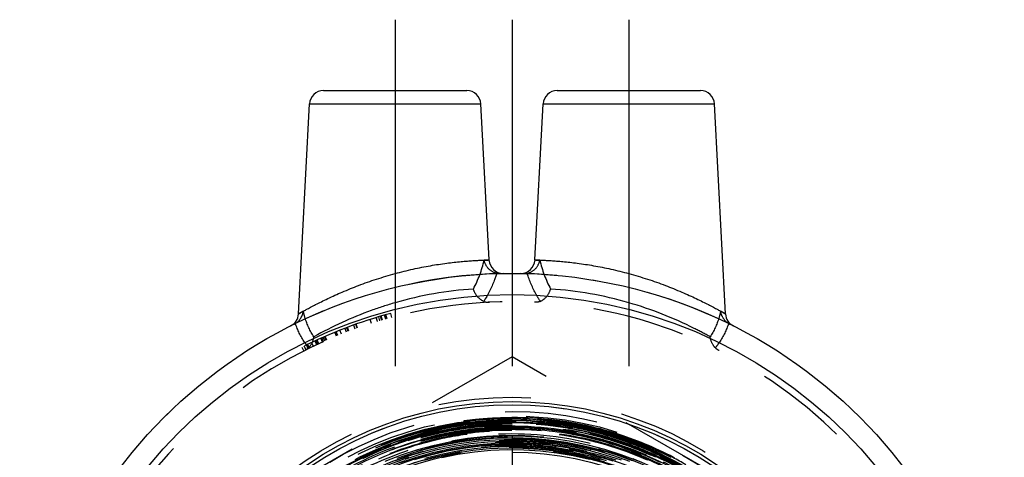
# Model space of a CAD drawing. Header units: millimetres. Extents: x 460.2 to 539.8, y 453.7 to 546.2.
# Tile 3 of 3: x 465.2 to 534.8, y 515.3 to 546.2. Entities that reach past the tile are written whole.
import ezdxf

# ---------------------------------------------------------------- set-up
doc = ezdxf.new("R2010")
doc.units = ezdxf.units.MM
doc.header["$LTSCALE"] = 65.185185
doc.linetypes.add('CENTER', pattern=[0.6, 0.375, -0.075, 0.075, -0.075])
doc.linetypes.add('HIDDEN', pattern=[0.2, 0.1, -0.1])
for name, color, linetype in [('ACHSEN_S', 7, 'CONTINUOUS'), ('FASEN', 7, 'CONTINUOUS'), ('KOERPER', 7, 'CONTINUOUS'), ('KONST.EL_MIT_GEO', 7, 'CONTINUOUS')]:
    doc.layers.add(name, color=color, linetype=linetype)

msp = doc.modelspace()

# ---------------------------------------------------------------- linework, layer by layer
at = {"layer": 'ACHSEN_S', "color": 2, "linetype": 'CENTER'}
msp.add_line((500, 546.159), (500, 453.737), dxfattribs=at)
at = {"layer": 'FASEN', "color": 7, "linetype": 'Continuous'}
for radius in [34.75, 33.25]:
    msp.add_circle((500, 493.509), radius, dxfattribs=at)
at = {"layer": 'KOERPER', "color": 2, "linetype": 'CENTER'}
for p, q in [((491.75, 546.159), (491.75, 520.203)), ((508.25, 546.159), (508.25, 518.687))]:
    msp.add_line(p, q, dxfattribs=at)
at = {"layer": 'KOERPER', "color": 8, "linetype": 'HIDDEN'}
for radius in [34.75, 25.475]:
    msp.add_circle((500, 493.509), radius, dxfattribs=at)
at = {"layer": 'KOERPER', "color": 7, "linetype": 'Continuous'}
msp.add_circle((500, 493.509), 23.875, dxfattribs=at)
at = {"layer": 'KONST.EL_MIT_GEO', "color": 7, "linetype": 'Continuous'}
for p, q in [((486.699, 541.159), (496.801, 541.159)), ((503.199, 541.159), (513.301, 541.159)), ((484.924, 525.393), (485.7, 540.212)), ((485.7, 540.212), (497.8, 540.212)), ((498.377, 529.201), (497.8, 540.212)), ((501.623, 529.201), (502.2, 540.212)), ((502.2, 540.212), (514.3, 540.212)), ((515.076, 525.393), (514.3, 540.212))]:
    msp.add_line(p, q, dxfattribs=at)
at = {"layer": 'KONST.EL_MIT_GEO', "color": 8, "linetype": 'HIDDEN'}
for p, q in [((498.377, 529.202), (498.036, 529.193)), ((501.964, 529.193), (501.623, 529.202)), ((491.524, 525.144), (491.446, 525.433)), ((490.084, 524.722), (489.993, 525.008)), ((490.498, 524.851), (490.411, 525.138)), ((490.512, 524.855), (490.425, 525.142)), ((490.682, 524.906), (490.596, 525.193)), ((490.801, 524.941), (490.717, 525.229)), ((490.85, 524.955), (490.766, 525.243)), ((491.092, 525.025), (491.01, 525.313)), ((491.106, 525.029), (491.025, 525.317)), ((491.184, 525.05), (491.103, 525.339)), ((487.608, 523.825), (487.495, 524.102)), ((487.665, 523.848), (487.552, 524.126)), ((487.711, 523.867), (487.599, 524.145)), ((487.959, 523.965), (487.848, 524.244)), ((488.311, 524.103), (488.204, 524.383)), ((488.434, 524.149), (488.328, 524.43)), ((488.488, 524.17), (488.383, 524.45)), ((488.927, 524.331), (488.826, 524.613)), ((489.072, 524.382), (488.972, 524.665)), ((489.093, 524.39), (488.993, 524.673)), ((485.986, 523.11), (485.858, 523.381)), ((486.218, 523.218), (486.091, 523.49)), ((486.296, 523.254), (486.17, 523.527)), ((486.367, 523.287), (486.242, 523.56)), ((486.618, 523.401), (486.496, 523.675)), ((486.678, 523.427), (486.556, 523.701)), ((486.697, 523.436), (486.575, 523.71)), ((486.795, 523.479), (486.674, 523.754)), ((486.891, 523.521), (486.771, 523.796)), ((486.928, 523.538), (486.809, 523.813)), ((485.165, 523.043), (485.3, 522.775)), ((485.463, 522.856), (485.33, 523.125)), ((485.622, 522.935), (485.49, 523.204)), ((485.512, 523.215), (485.644, 522.945)), ((485.709, 522.977), (485.578, 523.247)), ((500, 522.377), (475, 507.943)), ((525, 507.943), (500, 522.377)), ((499.973, 517.908), (500, 517.908)), ((499.973, 517.902), (500, 517.902)), ((499.976, 517.782), (500, 517.782)), ((510.413, 515.695), (510.363, 515.719)), ((510.374, 515.746), (510.433, 515.719))]:
    msp.add_line(p, q, dxfattribs=at)
for points in [[(496.603, 517.838), (497.561, 517.939), (498.782, 518.014), (500.005, 518.028), (501.226, 517.981), (502.443, 517.873), (503.652, 517.705), (504.851, 517.476), (506.036, 517.189), (507.205, 516.842), (508.354, 516.438), (509.481, 515.978), (510.584, 515.462), (511.658, 514.892)], [(489.48, 515.191), (490.571, 515.705), (491.687, 516.164), (492.824, 516.567), (493.981, 516.913), (495.154, 517.2), (496.341, 517.429), (497.539, 517.598), (498.744, 517.707), (499.953, 517.757), (501.164, 517.745), (502.374, 517.673), (503.579, 517.541), (504.777, 517.349), (505.964, 517.097), (507.138, 516.786), (508.295, 516.416), (509.433, 515.989), (510.315, 515.613)], [(491.059, 515.011), (492.193, 515.448), (493.349, 515.824), (494.522, 516.14), (495.711, 516.394), (496.911, 516.585), (498.119, 516.714), (499.333, 516.78), (500.548, 516.782), (501.761, 516.721), (502.97, 516.596), (504.17, 516.409), (505.359, 516.159), (506.534, 515.847), (507.69, 515.475), (508.825, 515.043)], [(491.788, 515.042), (492.926, 515.441), (494.083, 515.78), (495.256, 516.058), (496.442, 516.274), (497.638, 516.428), (498.841, 516.52), (500.046, 516.548), (501.251, 516.513), (502.453, 516.415), (503.647, 516.254), (504.832, 516.031), (506.004, 515.747), (507.158, 515.401), (508.294, 514.996)], [(491.9, 515.213), (493.045, 515.605), (494.21, 515.938), (495.389, 516.209), (496.582, 516.417), (497.783, 516.564), (498.991, 516.647), (500.201, 516.667), (501.411, 516.624), (502.616, 516.518), (503.815, 516.349), (505.003, 516.117), (506.177, 515.824), (507.334, 515.47), (508.471, 515.056)], [(492.448, 515.154), (493.588, 515.518), (494.745, 515.821), (495.916, 516.064), (497.098, 516.245), (498.288, 516.365), (499.483, 516.422), (500.679, 516.417), (501.873, 516.349), (503.062, 516.219), (504.242, 516.028), (505.411, 515.775), (506.565, 515.461), (507.701, 515.088)], [(492.134, 514.914), (493.263, 515.295), (494.41, 515.616), (495.573, 515.877), (496.747, 516.076), (497.93, 516.214), (499.119, 516.29), (500.311, 516.304), (501.501, 516.256), (502.687, 516.146), (503.866, 515.973), (505.034, 515.74), (506.188, 515.445), (507.325, 515.091)], [(493.122, 515.124), (494.262, 515.453), (495.418, 515.722), (496.586, 515.931), (497.764, 516.078), (498.947, 516.163), (500.134, 516.186), (501.32, 516.147), (502.502, 516.046), (503.677, 515.883), (504.842, 515.659), (505.994, 515.374), (507.129, 515.03)], [(493.788, 515.074), (494.925, 515.368), (496.076, 515.603), (497.238, 515.777), (498.407, 515.89), (499.581, 515.942), (500.755, 515.932), (501.928, 515.861), (503.095, 515.728), (504.253, 515.535), (505.4, 515.281), (506.532, 514.968)], [(493.855, 515.218), (494.998, 515.509), (496.155, 515.739), (497.322, 515.909), (498.496, 516.017), (499.675, 516.064), (500.854, 516.049), (502.031, 515.972), (503.202, 515.835), (504.364, 515.636), (505.515, 515.376), (506.65, 515.057)], [(495.037, 515.27), (496.184, 515.5), (497.342, 515.668), (498.507, 515.776), (499.676, 515.823), (500.846, 515.808), (502.013, 515.732), (503.175, 515.595), (504.328, 515.397), (505.469, 515.139)]]:
    msp.add_lwpolyline(points, dxfattribs=at)
for radius in [26, 25, 24.685, 24.519, 22.125]:
    msp.add_circle((500, 493.509), radius, dxfattribs=at)
at = {"layer": 'KONST.EL_MIT_GEO', "color": 7, "linetype": 'Continuous'}
for radius in [25.7, 25.475]:
    msp.add_circle((500, 493.509), radius, dxfattribs=at)
for centre, start, end in [((486.699, 540.159), 89.99996, 177), ((496.801, 540.159), 3, 90.00004), ((503.199, 540.159), 89.99996, 177), ((513.301, 540.159), 3, 90.00004), ((499.375, 529.254), 183, 270.85408), ((500.625, 529.254), 269.14589, 357), ((483.925, 525.442), 296.72257, 357), ((516.075, 525.442), 183, 243.27743)]:
    msp.add_arc(centre, 1, start, end, dxfattribs=at)
at = {"layer": 'KONST.EL_MIT_GEO', "color": 8, "linetype": 'HIDDEN'}
for centre, radius, start, end in [((489.644, 531.149), 8.617, 332.37519, 346.87645), ((510.373, 531.156), 8.635, 193.13856, 207.6098), ((500, 493.509), 34.75, 91.00143, 116.72168), ((500, 493.509), 34.75, 63.27833, 88.99857), ((498.955, 501.366), 25.842, 93.71817, 106.18875), ((501.02, 501.223), 25.986, 73.84597, 86.2471), ((500, 493.509), 32.75, 0, 180), ((500, 493.509), 33.05, 105.00203, 116.67091), ((484.171, 525.618), 1.048, 296.21237, 301.09881), ((515.829, 525.618), 1.048, 238.89814, 243.78456), ((500.002, 492.619), 25.446, 94.14781, 96.60318), ((500.01, 493.48), 24.428, 95.72781, 96.59257), ((499.983, 493.477), 24.425, 95.64213, 96.52838), ((500.328, 493.532), 24.361, 93.18477, 97.35083), ((500.876, 493.63), 24.34, 97.19189, 98.65616), ((500.011, 493.468), 24.44, 92.87679, 95.72784), ((499.984, 493.466), 24.436, 92.80243, 95.64216), ((500, 493.509), 24.366, 283.81412, 95.11331), ((500.03, 493.508), 24.371, 92.48155, 95.18261), ((499.95, 493.272), 24.791, 89.88542, 94.13848), ((500.01, 493.489), 24.419, 92.43289, 92.87656), ((499.983, 493.488), 24.414, 92.36902, 92.80219), ((500.009, 493.537), 24.371, 90.08389, 92.43357), ((499.981, 493.536), 24.366, 90.01955, 92.3697), ((500.331, 493.486), 24.407, 90.47817, 93.18542), ((500.031, 493.471), 24.407, 87.05875, 92.48131), ((499.981, 493.536), 24.245, 90.01278, 92.37463), ((499.997, 493.491), 24.59, 75.93676, 89.99334), ((499.953, 493.459), 24.603, 70.45573, 89.88972), ((500.008, 493.51), 24.398, 87.01889, 90.0189), ((499.981, 493.515), 24.387, 70.46864, 89.95551), ((499.981, 493.514), 24.267, 70.46522, 89.95563), ((500.331, 493.522), 24.371, 87.77523, 90.4788), ((499.987, 493.493), 24.147, 89.96856, 192.3721), ((499.983, 493.5), 24.403, 97.91294, 140.35276), ((500.007, 493.513), 24.394, 96.59464, 140.41847), ((499.983, 493.499), 24.283, 101.75226, 140.35775), ((500.293, 493.675), 24.214, 97.82717, 141.15233), ((499.982, 493.501), 23.777, 89.95712, 141.15891), ((499.982, 493.501), 23.919, 89.95732, 140.36614), ((499.982, 493.501), 23.799, 89.95711, 140.36829), ((499.982, 493.501), 23.678, 90.13908, 140.3726), ((499.982, 493.503), 24.037, 89.956, 126.52087), ((499.981, 493.507), 24.154, 96.52549, 112.44041), ((499.98, 493.511), 24.271, 96.52716, 101.74946), ((499.98, 493.507), 24.395, 96.52825, 97.90718), ((500.325, 493.565), 24.328, 97.35202, 97.8677), ((500.324, 493.578), 24.315, 95.88632, 97.3521), ((499.983, 493.477), 24.305, 95.65242, 96.52569), ((499.984, 493.472), 24.189, 95.07465, 96.52284), ((499.984, 493.466), 24.315, 92.80737, 95.65245), ((500, 493.509), 23.65, 30.66175, 95.61168), ((499.977, 493.622), 23.535, 34.10985, 95.58296), ((499.982, 493.492), 24.17, 89.95819, 95.07584), ((499.983, 493.488), 24.294, 92.37394, 92.80713), ((499.981, 493.55), 23.629, 89.95987, 90.13588), ((499.983, 493.519), 23.66, 30.62005, 89.96451), ((499.981, 493.514), 24.147, 70.46027, 89.95543), ((499.981, 493.514), 24.027, 64.92642, 89.95505), ((499.896, 493.46), 23.172, 89.74241, 140.97175), ((499.976, 493.5), 24.403, 64.94123, 70.46878), ((499.964, 493.5), 24.561, 64.9223, 70.44784), ((499.687, 493.618), 24.545, 64.21631, 69.74749), ((500, 493.509), 22.325, 32.30666, 341.70913), ((499.984, 493.498), 24.164, 112.44003, 140.35892), ((499.894, 493.521), 22.409, 32.13609, 109.27962), ((499.972, 493.491), 24.172, 64.93394, 70.45828), ((499.975, 493.498), 24.285, 69.95452, 70.46391), ((499.973, 493.493), 24.29, 64.93758, 69.9542), ((499.975, 493.524), 24.535, 59.92265, 64.77082)]:
    msp.add_arc(centre, radius, start, end, dxfattribs=at)
at = {"layer": 'KONST.EL_MIT_GEO', "color": 7, "linetype": 'Continuous'}
for points, knots in [([(491.75, 528.242), (492.169, 528.357), (492.998, 528.562), (494.214, 528.804), (495.184, 528.952), (495.905, 529.04), (496.391, 529.09), (496.831, 529.127), (497.223, 529.155), (497.561, 529.174), (497.843, 529.186), (498.041, 529.193), (498.169, 529.197), (498.242, 529.198), (498.297, 529.201), (498.342, 529.199), (498.358, 529.205), (498.378, 529.199), (498.377, 529.202)], [0, 0, 0, 0, 0.194202, 0.381216, 0.554022, 0.632954, 0.705839, 0.771947, 0.83063, 0.881299, 0.923462, 0.956694, 0.969859, 0.980673, 0.98911, 0.995154, 0.998788, 1, 1, 1, 1]), ([(501.623, 529.202), (501.623, 529.199), (501.641, 529.205), (501.658, 529.199), (501.703, 529.201), (501.758, 529.198), (501.831, 529.197), (501.959, 529.193), (502.157, 529.186), (502.439, 529.174), (502.777, 529.155), (503.169, 529.127), (503.609, 529.09), (504.095, 529.04), (504.816, 528.952), (505.786, 528.804), (507.002, 528.562), (507.831, 528.357), (508.25, 528.242)], [0, 0, 0, 0, 0.001212, 0.004847, 0.010891, 0.019328, 0.030142, 0.043307, 0.076537, 0.1187, 0.169366, 0.228048, 0.294155, 0.367039, 0.445971, 0.618777, 0.805794, 1, 1, 1, 1]), ([(484.924, 525.389), (484.922, 525.386), (484.945, 525.405), (484.961, 525.409), (485.012, 525.441), (485.071, 525.473), (485.152, 525.519), (485.29, 525.596), (485.502, 525.714), (485.8, 525.875), (486.153, 526.06), (486.557, 526.264), (487.181, 526.567), (488.054, 526.962), (489.199, 527.424), (490.443, 527.863), (491.308, 528.122), (491.75, 528.242)], [0, 0, 0, 0, 0.001404, 0.005598, 0.012544, 0.022201, 0.034502, 0.049356, 0.086348, 0.132341, 0.186435, 0.247751, 0.315442, 0.466879, 0.635067, 0.814638, 1, 1, 1, 1]), ([(508.25, 528.242), (508.692, 528.122), (509.557, 527.863), (510.801, 527.424), (511.778, 527.03), (512.501, 526.711), (512.993, 526.483), (513.443, 526.264), (513.847, 526.06), (514.2, 525.875), (514.498, 525.714), (514.71, 525.596), (514.848, 525.519), (514.928, 525.473), (514.988, 525.441), (515.038, 525.409), (515.056, 525.405), (515.077, 525.386), (515.076, 525.389)], [0, 0, 0, 0, 0.185358, 0.364927, 0.533112, 0.611266, 0.684554, 0.752244, 0.813559, 0.867653, 0.913646, 0.950639, 0.965494, 0.977795, 0.987453, 0.9944, 0.998595, 1, 1, 1, 1])]:
    msp.add_open_spline(points, degree=3, knots=knots, dxfattribs=at)
at = {"layer": 'KONST.EL_MIT_GEO', "color": 8, "linetype": 'HIDDEN'}
for points, knots in [([(498.925, 528.265), (498.702, 528.307), (498.286, 528.55), (498.075, 528.975), (498.036, 529.193)], [0, 0, 0, 0, 0.505508, 1, 1, 1, 1]), ([(501.075, 528.265), (501.298, 528.307), (501.714, 528.55), (501.925, 528.975), (501.964, 529.193)], [0, 0, 0, 0, 0.505508, 1, 1, 1, 1]), ([(498.925, 528.265), (498.872, 528.095), (498.633, 527.404), (498.3, 526.747), (498.004, 526.28)], [0, 0, 0, 0, 0.244299, 1, 1, 1, 1]), ([(501.996, 526.28), (501.895, 526.439), (501.524, 527.068), (501.235, 527.746), (501.075, 528.265)], [0, 0, 0, 0, 0.256953, 1, 1, 1, 1]), ([(498.004, 526.28), (497.827, 526.353), (497.511, 526.608), (497.329, 526.964), (497.279, 527.154)], [0, 0, 0, 0, 0.493829, 1, 1, 1, 1]), ([(501.996, 526.28), (502.173, 526.353), (502.489, 526.608), (502.671, 526.964), (502.721, 527.154)], [0, 0, 0, 0, 0.49383, 1, 1, 1, 1]), ([(491.75, 526.183), (491.184, 526.02), (489.21, 525.377), (487.314, 524.506), (486.016, 523.783)], [0, 0, 0, 0, 0.28381, 1, 1, 1, 1]), ([(498.004, 526.28), (498.035, 526.268), (498.168, 526.225), (498.31, 526.216), (498.415, 526.221)], [0, 0, 0, 0, 0.241227, 1, 1, 1, 1]), ([(501.996, 526.28), (501.965, 526.268), (501.832, 526.225), (501.69, 526.216), (501.585, 526.221)], [0, 0, 0, 0, 0.241227, 1, 1, 1, 1]), ([(513.984, 523.783), (513.616, 523.988), (511.782, 524.958), (509.837, 525.724), (508.25, 526.183)], [0, 0, 0, 0, 0.203476, 1, 1, 1, 1]), ([(484.713, 524.721), (484.864, 524.812), (485.12, 525.072), (485.242, 525.412), (485.267, 525.584)], [0, 0, 0, 0, 0.50425, 1, 1, 1, 1]), ([(485.267, 525.584), (485.218, 525.556), (485.132, 525.508), (485.034, 525.452), (484.976, 525.42), (484.948, 525.401), (484.929, 525.396), (484.924, 525.389)], [0, 0, 0, 0, 0.431486, 0.745513, 0.856453, 0.936011, 1, 1, 1, 1]), ([(486.016, 523.783), (485.746, 524.188), (485.475, 524.795), (485.305, 525.423), (485.267, 525.584)], [0, 0, 0, 0, 0.747403, 1, 1, 1, 1]), ([(514.733, 525.584), (514.695, 525.423), (514.525, 524.795), (514.254, 524.188), (513.984, 523.783)], [0, 0, 0, 0, 0.252595, 1, 1, 1, 1]), ([(515.076, 525.389), (515.075, 525.391), (515.066, 525.393), (515.052, 525.405), (515.023, 525.419), (514.966, 525.453), (514.868, 525.508), (514.782, 525.556), (514.733, 525.584)], [0, 0, 0, 0, 0.016045, 0.063966, 0.143518, 0.254456, 0.568495, 1, 1, 1, 1]), ([(515.287, 524.721), (515.136, 524.812), (514.88, 525.072), (514.758, 525.412), (514.733, 525.584)], [0, 0, 0, 0, 0.504251, 1, 1, 1, 1]), ([(485.652, 523.008), (485.545, 523.133), (485.149, 523.654), (484.866, 524.256), (484.713, 524.72)], [0, 0, 0, 0, 0.251997, 1, 1, 1, 1]), ([(515.287, 524.72), (515.134, 524.256), (514.851, 523.654), (514.455, 523.133), (514.348, 523.008)], [0, 0, 0, 0, 0.748001, 1, 1, 1, 1]), ([(485.652, 523.008), (485.702, 523.058), (485.885, 523.282), (485.987, 523.567), (486.016, 523.783)], [0, 0, 0, 0, 0.245758, 1, 1, 1, 1]), ([(514.348, 523.008), (514.298, 523.058), (514.115, 523.282), (514.013, 523.567), (513.984, 523.783)], [0, 0, 0, 0, 0.245756, 1, 1, 1, 1]), ([(500, 518.001), (498.632, 518.002), (495.891, 517.774), (491.898, 516.751), (488.131, 515.075), (484.697, 512.795), (481.691, 509.973), (478.374, 505.607), (475.672, 499.197), (475.242, 492.253), (476.271, 486.868), (477.707, 483.003), (479.767, 479.432), (482.394, 476.255), (485.513, 473.56), (487.865, 472.134), (489.089, 471.525)], [0, 0, 0, 0, 0.062556, 0.125109, 0.187664, 0.250219, 0.312774, 0.375328, 0.499999, 0.624671, 0.687226, 0.749781, 0.812335, 0.874891, 0.937444, 1, 1, 1, 1]), ([(476.449, 488.33), (476.983, 485.899), (478.821, 481.171), (483.601, 475.284), (489.957, 471.136), (497.276, 469.133), (504.857, 469.46), (511.975, 472.089), (517.95, 476.766), (522.211, 483.045), (524.351, 490.325), (524.167, 497.911), (521.676, 505.078), (517.118, 511.144), (510.926, 515.53), (503.691, 517.819), (496.104, 517.792), (488.885, 515.454), (482.722, 511.028), (478.202, 504.934), (475.752, 497.753), (475.605, 490.167), (477.776, 482.897), (482.056, 476.632), (488.04, 471.967), (495.159, 469.344), (502.739, 469.01), (510.061, 470.998), (516.433, 475.118), (521.25, 480.979), (524.058, 488.027), (524.593, 495.596), (522.803, 502.969), (518.858, 509.45), (513.132, 514.427), (506.166, 517.432), (498.616, 518.181), (491.195, 516.604), (484.602, 512.85), (479.458, 507.274), (476.246, 500.4), (475.269, 492.877), (476.618, 485.411), (480.165, 478.705), (485.577, 473.388), (492.345, 469.96), (499.832, 468.742), (507.338, 469.847), (514.157, 473.172), (519.65, 478.404), (523.304, 485.052), (524.776, 492.494), (523.93, 500.033), (520.844, 506.963), (515.808, 512.637), (509.294, 516.524), (501.91, 518.262), (494.345, 517.689), (487.307, 514.859), (481.451, 510.037), (477.324, 503.672), (475.309, 496.359), (475.593, 488.779), (478.152, 481.636), (482.738, 475.6), (486.883, 472.679), (489.112, 471.57)], [0, 0, 0, 0, 0.015624, 0.031248, 0.046872, 0.062496, 0.078121, 0.093745, 0.109369, 0.124993, 0.140618, 0.156242, 0.171866, 0.187491, 0.203115, 0.218739, 0.234364, 0.249988, 0.265613, 0.281237, 0.296862, 0.312487, 0.328111, 0.343736, 0.359361, 0.374985, 0.39061, 0.406235, 0.42186, 0.437485, 0.45311, 0.468734, 0.484359, 0.499984, 0.515609, 0.531234, 0.54686, 0.562485, 0.57811, 0.593735, 0.60936, 0.624985, 0.640611, 0.656236, 0.671861, 0.687487, 0.703112, 0.718737, 0.734363, 0.749988, 0.765614, 0.781239, 0.796865, 0.812491, 0.828116, 0.843742, 0.859367, 0.874993, 0.890619, 0.906245, 0.92187, 0.937496, 0.953122, 0.968748, 0.984374, 1, 1, 1, 1]), ([(500, 517.88), (498.405, 517.882), (495.207, 517.569), (490.601, 516.174), (486.354, 513.906), (482.633, 510.852), (479.578, 507.13), (477.309, 502.884), (475.913, 498.277), (475.442, 493.486), (475.914, 488.695), (477.313, 484.088), (479.583, 479.842), (482.637, 476.121), (486.358, 473.066), (490.603, 470.796), (495.208, 469.396), (498.405, 469.08), (500, 469.078)], [0, 0, 0, 0, 0.062501, 0.124999, 0.187499, 0.249998, 0.3125, 0.375001, 0.437501, 0.500001, 0.562501, 0.625001, 0.6875, 0.75, 0.8125, 0.875, 0.937498, 1, 1, 1, 1]), ([(496.603, 517.838), (496.484, 517.823), (497.117, 517.913), (497.351, 517.936), (497.834, 517.986), (498.397, 518.03), (499.13, 518.071), (499.709, 518.081), (500, 518.081)], [0, 0, 0, 0, 0.105086, 0.232868, 0.360702, 0.488554, 0.74427, 1, 1, 1, 1]), ([(500, 469.078), (501.598, 469.077), (504.804, 469.39), (509.422, 470.789), (513.679, 473.063), (517.41, 476.124), (520.472, 479.855), (522.747, 484.112), (524.147, 488.73), (524.619, 493.533), (524.145, 498.336), (522.743, 502.954), (520.468, 507.21), (517.406, 510.941), (513.676, 514.003), (509.42, 516.279), (504.804, 517.682), (501.598, 518), (500, 518.001)], [0, 0, 0, 0, 0.062502, 0.124999, 0.187499, 0.249999, 0.312499, 0.374999, 0.437499, 0.499999, 0.562499, 0.624999, 0.687499, 0.749999, 0.812499, 0.874999, 0.937498, 1, 1, 1, 1]), ([(500, 469.199), (501.591, 469.198), (504.781, 469.509), (509.375, 470.901), (513.612, 473.164), (517.324, 476.21), (520.371, 479.922), (522.635, 484.158), (524.028, 488.754), (524.498, 493.533), (524.026, 498.313), (522.631, 502.908), (520.367, 507.143), (517.32, 510.855), (513.609, 513.902), (509.374, 516.167), (504.78, 517.563), (501.591, 517.879), (500, 517.88)], [0, 0, 0, 0, 0.062501, 0.124999, 0.187499, 0.249998, 0.3125, 0.375001, 0.4375, 0.500001, 0.562501, 0.625001, 0.6875, 0.75, 0.8125, 0.875, 0.937498, 1, 1, 1, 1]), ([(510.321, 515.612), (509.97, 515.782), (509.253, 516.093), (507.794, 516.654), (505.173, 517.444), (502.837, 517.794), (501.277, 517.875)], [0, 0, 0, 0, 0.124885, 0.249998, 0.50018, 1, 1, 1, 1]), ([(501.284, 517.846), (501.677, 517.826), (502.461, 517.767), (503.633, 517.621), (504.796, 517.419), (505.948, 517.161), (506.896, 516.9), (507.646, 516.664), (508.204, 516.474), (508.761, 516.268), (509.206, 516.093), (509.594, 515.931), (509.836, 515.83), (510.476, 515.537), (510.321, 515.612)], [0, 0, 0, 0, 0.126006, 0.252006, 0.378, 0.503985, 0.629959, 0.692945, 0.755925, 0.818897, 0.881854, 0.913324, 0.944781, 1, 1, 1, 1]), ([(500, 517.76), (498.413, 517.761), (495.231, 517.45), (490.648, 516.062), (486.422, 513.805), (482.718, 510.766), (479.679, 507.063), (477.421, 502.838), (476.032, 498.253), (475.563, 493.486), (476.033, 488.718), (477.425, 484.134), (479.683, 479.91), (482.722, 476.207), (486.425, 473.167), (490.65, 470.908), (495.232, 469.515), (498.413, 469.2), (500, 469.199)], [0, 0, 0, 0, 0.062501, 0.124999, 0.187499, 0.249998, 0.312499, 0.375, 0.4375, 0.500001, 0.562501, 0.625001, 0.6875, 0.75, 0.8125, 0.875, 0.937498, 1, 1, 1, 1]), ([(481.502, 508.382), (479.966, 506.472), (477.472, 502.146), (475.904, 494.847), (476.644, 487.412), (479.621, 480.562), (484.55, 474.948), (490.958, 471.11), (498.232, 469.412), (505.678, 470.018), (512.582, 472.868), (518.287, 477.69), (522.248, 484.023), (524.087, 491.263), (523.63, 498.719), (520.921, 505.68), (516.218, 511.483), (509.97, 515.576), (502.772, 517.571), (495.308, 517.277), (488.289, 514.724), (482.38, 510.154), (478.144, 504.002), (475.982, 496.853), (476.098, 489.384), (478.481, 482.305), (482.904, 476.287), (488.948, 471.899), (496.04, 469.556), (503.508, 469.48), (510.647, 471.677), (516.78, 475.939), (521.329, 481.862), (523.865, 488.888), (524.147, 496.351), (522.151, 503.548), (518.065, 509.8), (512.275, 514.517), (505.327, 517.256), (497.875, 517.759), (490.622, 515.98), (484.249, 512.085), (479.356, 506.443), (476.403, 499.583), (475.666, 492.151), (477.214, 484.845), (480.901, 478.351), (486.381, 473.277), (493.14, 470.099), (500.542, 469.115), (507.896, 470.415), (514.513, 473.879), (519.772, 479.181), (523.183, 485.824), (524.428, 493.188), (523.389, 500.583), (520.166, 507.319), (515.059, 512.768), (508.546, 516.421), (501.234, 517.937), (493.805, 517.177), (486.952, 514.211), (481.312, 509.316), (477.411, 502.947), (475.61, 495.706), (475.924, 490.724), (476.449, 488.33)], [0, 0, 0, 0, 0.015624, 0.031248, 0.046872, 0.062496, 0.078121, 0.093745, 0.109369, 0.124993, 0.140617, 0.156242, 0.171866, 0.18749, 0.203115, 0.218739, 0.234364, 0.249988, 0.265613, 0.281237, 0.296862, 0.312486, 0.328111, 0.343736, 0.35936, 0.374985, 0.39061, 0.406235, 0.421859, 0.437484, 0.453109, 0.468734, 0.484359, 0.499984, 0.515609, 0.531234, 0.546859, 0.562484, 0.57811, 0.593735, 0.60936, 0.624985, 0.64061, 0.656236, 0.671861, 0.687486, 0.703112, 0.718737, 0.734363, 0.749988, 0.765614, 0.781239, 0.796865, 0.81249, 0.828116, 0.843742, 0.859367, 0.874993, 0.890619, 0.906245, 0.92187, 0.937496, 0.953122, 0.968748, 0.984374, 1, 1, 1, 1]), ([(500, 517.519), (498.429, 517.52), (495.278, 517.212), (490.741, 515.838), (486.557, 513.603), (482.89, 510.595), (479.881, 506.928), (477.646, 502.745), (476.269, 498.206), (475.805, 493.486), (476.271, 488.766), (477.649, 484.227), (479.885, 480.044), (482.894, 476.378), (486.56, 473.369), (490.742, 471.132), (495.279, 469.753), (498.429, 469.441), (500, 469.44)], [0, 0, 0, 0, 0.062501, 0.124999, 0.187499, 0.249998, 0.312498, 0.374998, 0.437498, 0.5, 0.562501, 0.625001, 0.6875, 0.75, 0.8125, 0.875001, 0.937498, 1, 1, 1, 1]), ([(500, 517.399), (498.437, 517.4), (495.302, 517.094), (490.787, 515.726), (486.624, 513.502), (482.976, 510.509), (479.982, 506.861), (477.758, 502.699), (476.388, 498.182), (475.927, 493.486), (476.39, 488.789), (477.761, 484.274), (479.986, 480.112), (482.98, 476.464), (486.627, 473.47), (490.789, 471.244), (495.303, 469.872), (498.437, 469.561), (500, 469.56)], [0, 0, 0, 0, 0.062502, 0.124999, 0.187499, 0.249999, 0.312499, 0.374999, 0.437499, 0.499999, 0.562499, 0.624999, 0.687499, 0.749999, 0.812499, 0.875, 0.937498, 1, 1, 1, 1]), ([(519.463, 506.82), (518.334, 508.474), (516.308, 510.752), (513.116, 513.19), (509.638, 515.204), (504.851, 516.863), (499.8, 517.256), (495.808, 516.8), (491.906, 515.842), (487.304, 513.719), (482.613, 509.865), (479.044, 504.951), (476.831, 499.296), (476.116, 493.266), (476.944, 487.25), (479.263, 481.637), (482.922, 476.79), (487.683, 473.022), (493.241, 470.575), (499.236, 469.607), (505.282, 470.181), (510.988, 472.258), (515.987, 475.705), (519.958, 480.299), (522.645, 485.745), (523.874, 491.692), (523.569, 497.757), (521.747, 503.55), (518.528, 508.698), (514.118, 512.872), (509.68, 515.317), (505.857, 516.554), (501.908, 517.299), (496.843, 517.279), (491.946, 515.983), (488.325, 514.239), (484.955, 512.054), (482.758, 509.941), (481.502, 508.382)], [0, 0, 0, 0, 0.031242, 0.046894, 0.062547, 0.093788, 0.12503, 0.140683, 0.156335, 0.187577, 0.218819, 0.250061, 0.281302, 0.312544, 0.343786, 0.375028, 0.40627, 0.437512, 0.468754, 0.499996, 0.531238, 0.56248, 0.593722, 0.624965, 0.656207, 0.687449, 0.718692, 0.749934, 0.781176, 0.812419, 0.843661, 0.859314, 0.874967, 0.906209, 0.937452, 0.953105, 0.968757, 1, 1, 1, 1]), ([(481.538, 508.778), (482.501, 509.975), (484.659, 512.192), (488.46, 514.844), (492.688, 516.742), (495.694, 517.462), (497.212, 517.693)], [0, 0, 0, 0, 0.250025, 0.500051, 0.750044, 1, 1, 1, 1]), ([(489.569, 472.491), (491.06, 471.725), (494.218, 470.509), (499.225, 469.736), (504.284, 470.042), (509.164, 471.409), (513.646, 473.774), (517.532, 477.027), (520.65, 481.021), (522.865, 485.579), (524.082, 490.498), (524.252, 495.562), (523.369, 500.551), (521.474, 505.25), (518.653, 509.459), (515.028, 512.998), (510.757, 515.719), (507.593, 516.915), (505.972, 517.344)], [0, 0, 0, 0, 0.062496, 0.12499, 0.187486, 0.249983, 0.312481, 0.374979, 0.437478, 0.499978, 0.562478, 0.62498, 0.687481, 0.749984, 0.812487, 0.874991, 0.937493, 1, 1, 1, 1]), ([(500, 469.319), (501.583, 469.318), (504.757, 469.628), (509.329, 471.013), (513.544, 473.265), (517.239, 476.296), (520.27, 479.99), (522.523, 484.204), (523.909, 488.778), (524.376, 493.533), (523.907, 498.289), (522.519, 502.861), (520.266, 507.076), (517.235, 510.769), (513.541, 513.801), (509.327, 516.055), (504.757, 517.444), (501.583, 517.759), (500, 517.76)], [0, 0, 0, 0, 0.062501, 0.124999, 0.187499, 0.249998, 0.312499, 0.375, 0.4375, 0.500001, 0.562501, 0.625001, 0.6875, 0.75, 0.8125, 0.875, 0.937498, 1, 1, 1, 1]), ([(500, 469.44), (501.575, 469.438), (504.733, 469.747), (509.283, 471.125), (513.477, 473.366), (517.153, 476.382), (520.169, 480.057), (522.41, 484.251), (523.79, 488.801), (524.255, 493.533), (523.788, 498.265), (522.407, 502.815), (520.165, 507.008), (517.149, 510.684), (513.474, 513.701), (509.281, 515.943), (504.733, 517.325), (501.575, 517.638), (500, 517.639)], [0, 0, 0, 0, 0.062501, 0.124999, 0.187499, 0.249998, 0.312498, 0.374999, 0.437499, 0.5, 0.562501, 0.625001, 0.6875, 0.75, 0.8125, 0.875001, 0.937498, 1, 1, 1, 1]), ([(500, 469.56), (501.567, 469.559), (504.71, 469.866), (509.236, 471.237), (513.41, 473.466), (517.067, 476.467), (520.069, 480.124), (522.298, 484.297), (523.671, 488.825), (524.134, 493.533), (523.669, 498.241), (522.295, 502.769), (520.065, 506.941), (517.063, 510.598), (513.407, 513.6), (509.234, 515.831), (504.709, 517.206), (501.567, 517.518), (500, 517.519)], [0, 0, 0, 0, 0.062501, 0.124999, 0.187499, 0.249998, 0.312498, 0.374998, 0.437498, 0.499999, 0.562501, 0.625001, 0.687501, 0.75, 0.8125, 0.875001, 0.937498, 1, 1, 1, 1]), ([(500, 517.42), (501.561, 517.419), (504.69, 517.109), (509.196, 515.739), (513.351, 513.517), (516.993, 510.528), (519.982, 506.886), (522.203, 502.731), (523.572, 498.222), (524.035, 493.533), (523.574, 488.844), (522.207, 484.335), (519.986, 480.18), (516.997, 476.538), (513.354, 473.549), (509.198, 471.329), (504.69, 469.963), (501.561, 469.658), (500, 469.659)], [0, 0, 0, 0, 0.062502, 0.124999, 0.1875, 0.25, 0.312499, 0.374999, 0.437499, 0.500001, 0.562502, 0.625002, 0.687502, 0.750002, 0.812501, 0.875001, 0.937499, 1, 1, 1, 1]), ([(500, 469.681), (501.559, 469.679), (504.686, 469.985), (509.19, 471.349), (513.342, 473.567), (516.981, 476.553), (519.968, 480.192), (522.186, 484.343), (523.552, 488.848), (524.013, 493.533), (523.55, 498.218), (522.183, 502.722), (519.964, 506.873), (516.978, 510.512), (513.339, 513.499), (509.188, 515.719), (504.686, 517.088), (501.559, 517.397), (500, 517.399)], [0, 0, 0, 0, 0.062501, 0.124999, 0.187499, 0.249998, 0.312497, 0.374998, 0.437497, 0.499997, 0.562497, 0.624996, 0.687497, 0.749999, 0.8125, 0.875, 0.937498, 1, 1, 1, 1]), ([(500, 468.961), (501.48, 468.961), (504.446, 469.229), (508.746, 470.425), (512.761, 472.376), (516.358, 475.018), (519.422, 478.265), (521.85, 482.01), (523.565, 486.131), (524.51, 490.494), (524.654, 494.955), (523.992, 499.37), (522.547, 503.593), (520.365, 507.487), (517.518, 510.925), (514.098, 513.794), (510.22, 516.001), (507.408, 516.984), (505.972, 517.344)], [0, 0, 0, 0, 0.062501, 0.124998, 0.187499, 0.249998, 0.312498, 0.374998, 0.437498, 0.499997, 0.562498, 0.624998, 0.687497, 0.749998, 0.812499, 0.874999, 0.937497, 1, 1, 1, 1]), ([(500, 517.3), (501.553, 517.299), (504.666, 516.99), (509.15, 515.627), (513.284, 513.416), (516.907, 510.442), (519.881, 506.818), (522.092, 502.684), (523.453, 498.198), (523.913, 493.533), (523.455, 488.868), (522.095, 484.382), (519.885, 480.247), (516.911, 476.623), (513.287, 473.65), (509.152, 471.441), (504.667, 470.082), (501.553, 469.778), (500, 469.779)], [0, 0, 0, 0, 0.062502, 0.125, 0.1875, 0.250001, 0.312503, 0.375004, 0.437503, 0.500003, 0.562503, 0.625002, 0.687503, 0.750002, 0.812501, 0.875001, 0.937499, 1, 1, 1, 1]), ([(500, 469.801), (501.551, 469.8), (504.662, 470.104), (509.143, 471.461), (513.275, 473.668), (516.896, 476.639), (519.867, 480.259), (522.074, 484.39), (523.433, 488.872), (523.891, 493.533), (523.432, 498.194), (522.071, 502.676), (519.863, 506.806), (516.892, 510.426), (513.272, 513.398), (509.142, 515.607), (504.662, 516.969), (501.551, 517.277), (500, 517.278)], [0, 0, 0, 0, 0.062501, 0.124999, 0.187499, 0.249998, 0.312498, 0.374998, 0.437497, 0.499997, 0.562497, 0.624996, 0.687497, 0.749998, 0.812499, 0.875, 0.937498, 1, 1, 1, 1]), ([(497.687, 517.046), (496.195, 516.901), (493.231, 516.324), (489.035, 514.634), (485.233, 512.18), (481.964, 509.051), (479.347, 505.36), (477.475, 501.24), (476.415, 496.841), (476.207, 492.321), (476.858, 487.843), (478.343, 483.569), (480.609, 479.653), (483.575, 476.235), (487.132, 473.44), (491.155, 471.367), (495.495, 470.091), (498.501, 469.802), (500, 469.801)], [0, 0, 0, 0, 0.062501, 0.124999, 0.187499, 0.249998, 0.312498, 0.374998, 0.437497, 0.499997, 0.562497, 0.624997, 0.687497, 0.749998, 0.812498, 0.875, 0.937498, 1, 1, 1, 1]), ([(477.453, 488.551), (477.965, 486.223), (479.725, 481.694), (484.303, 476.057), (490.391, 472.086), (497.401, 470.169), (504.662, 470.487), (511.477, 473.007), (517.197, 477.49), (521.274, 483.506), (523.318, 490.48), (523.136, 497.745), (520.744, 504.607), (516.372, 510.412), (510.438, 514.606), (503.507, 516.79), (496.241, 516.757), (489.33, 514.509), (483.433, 510.262), (479.111, 504.421), (476.775, 497.54), (476.645, 490.274), (478.733, 483.315), (482.842, 477.321), (488.579, 472.862), (495.401, 470.36), (502.661, 470.052), (509.671, 471.967), (515.766, 475.923), (520.371, 481.544), (523.049, 488.298), (523.549, 495.547), (521.823, 502.605), (518.035, 508.806), (512.543, 513.564), (505.867, 516.43), (498.635, 517.136), (491.53, 515.614), (485.222, 512.009), (480.304, 506.66), (477.239, 500.073), (476.314, 492.866), (477.617, 485.718), (481.024, 479.301), (486.214, 474.217), (492.7, 470.943), (499.873, 469.786), (507.059, 470.854), (513.586, 474.047), (518.841, 479.064), (522.332, 485.435), (523.734, 492.564), (522.915, 499.783), (519.953, 506.417), (515.125, 511.846), (508.883, 515.563), (501.81, 517.222), (494.566, 516.668), (487.828, 513.953), (482.222, 509.332), (478.272, 503.234), (476.345, 496.23), (476.62, 488.97), (479.072, 482.131), (483.465, 476.351), (487.434, 473.553), (489.569, 472.491)], [0, 0, 0, 0, 0.015624, 0.031248, 0.046872, 0.062496, 0.07812, 0.093745, 0.109369, 0.124993, 0.140617, 0.156241, 0.171866, 0.18749, 0.203114, 0.218739, 0.234363, 0.249988, 0.265612, 0.281237, 0.296861, 0.312486, 0.328111, 0.343735, 0.35936, 0.374985, 0.390609, 0.406234, 0.421859, 0.437484, 0.453109, 0.468734, 0.484359, 0.499984, 0.515609, 0.531234, 0.546859, 0.562484, 0.578109, 0.593734, 0.609359, 0.624985, 0.64061, 0.656235, 0.671861, 0.687486, 0.703111, 0.718737, 0.734362, 0.749988, 0.765613, 0.781239, 0.796864, 0.81249, 0.828116, 0.843741, 0.859367, 0.874993, 0.890619, 0.906244, 0.92187, 0.937496, 0.953122, 0.968748, 0.984374, 1, 1, 1, 1]), ([(482.303, 507.738), (480.833, 505.91), (478.446, 501.77), (476.947, 494.784), (477.656, 487.669), (480.508, 481.114), (485.227, 475.744), (491.362, 472.073), (498.325, 470.453), (505.45, 471.037), (512.056, 473.77), (517.511, 478.39), (521.296, 484.455), (523.049, 491.385), (522.604, 498.52), (520.004, 505.179), (515.496, 510.727), (509.512, 514.637), (502.62, 516.537), (495.478, 516.246), (488.764, 513.793), (483.116, 509.411), (479.07, 503.517), (477.011, 496.672), (477.133, 489.525), (479.425, 482.754), (483.667, 477.001), (489.458, 472.811), (496.249, 470.58), (503.397, 470.519), (510.225, 472.633), (516.088, 476.722), (520.432, 482.399), (522.847, 489.126), (523.105, 496.269), (521.183, 503.154), (517.262, 509.131), (511.713, 513.636), (505.059, 516.246), (497.927, 516.716), (490.988, 515.001), (484.896, 511.264), (480.222, 505.856), (477.405, 499.287), (476.711, 492.174), (478.203, 485.184), (481.74, 478.973), (486.992, 474.125), (493.464, 471.092), (500.55, 470.159), (507.586, 471.413), (513.914, 474.735), (518.942, 479.815), (522.2, 486.176), (523.384, 493.224), (522.384, 500.301), (519.293, 506.745), (514.402, 511.956), (508.166, 515.448), (501.168, 516.895), (494.058, 516.163), (487.501, 513.322), (482.105, 508.636), (478.373, 502.54), (476.65, 495.61), (476.951, 490.842), (477.453, 488.551)], [0, 0, 0, 0, 0.015624, 0.031248, 0.046872, 0.062496, 0.07812, 0.093745, 0.109369, 0.124993, 0.140617, 0.156241, 0.171866, 0.18749, 0.203114, 0.218739, 0.234363, 0.249988, 0.265612, 0.281237, 0.296861, 0.312486, 0.32811, 0.343735, 0.35936, 0.374984, 0.390609, 0.406234, 0.421859, 0.437484, 0.453109, 0.468733, 0.484358, 0.499983, 0.515608, 0.531233, 0.546859, 0.562484, 0.578109, 0.593734, 0.609359, 0.624984, 0.64061, 0.656235, 0.67186, 0.687486, 0.703111, 0.718737, 0.734362, 0.749987, 0.765613, 0.781239, 0.796864, 0.81249, 0.828115, 0.843741, 0.859367, 0.874993, 0.890618, 0.906244, 0.92187, 0.937496, 0.953122, 0.968748, 0.984374, 1, 1, 1, 1]), ([(500, 516.631), (501.333, 516.625), (504.004, 516.38), (507.882, 515.329), (511.521, 513.623), (514.811, 511.315), (517.653, 508.472), (520.722, 504.096), (523.058, 497.722), (523.062, 490.932), (521.684, 485.768), (519.989, 482.123), (517.686, 478.829), (514.845, 475.986), (511.552, 473.683), (509.119, 472.553), (507.866, 472.1)], [0, 0, 0, 0, 0.062561, 0.12512, 0.187682, 0.250242, 0.312802, 0.375363, 0.500006, 0.624649, 0.687207, 0.749766, 0.812324, 0.874883, 0.937441, 1, 1, 1, 1]), ([(521.032, 504.123), (522.135, 501.897), (523.641, 497.059), (523.508, 489.487), (521.008, 482.331), (516.384, 476.326), (510.103, 472.083), (502.802, 470.042), (495.231, 470.417), (488.169, 473.175), (482.351, 478.037), (478.387, 484.5), (476.695, 491.892), (477.46, 499.436), (480.607, 506.336), (485.809, 511.857), (492.506, 515.405), (497.517, 516.198), (500, 516.179)], [0, 0, 0, 0, 0.062509, 0.125018, 0.187525, 0.25003, 0.312535, 0.375038, 0.43754, 0.500041, 0.56254, 0.625039, 0.687536, 0.750031, 0.812525, 0.875018, 0.93751, 1, 1, 1, 1]), ([(522.241, 496.354), (522.02, 498.087), (521.38, 500.663), (519.953, 503.863), (518.163, 506.877), (515.279, 510.218), (510.987, 513.311), (506.095, 515.324), (500.868, 516.147), (495.594, 515.736), (490.558, 514.112), (486.036, 511.366), (482.274, 507.646), (479.477, 503.155), (477.796, 498.139), (477.323, 492.869), (478.084, 487.634), (480.036, 482.717), (483.074, 478.385), (487.032, 474.874), (491.695, 472.375), (496.809, 471.022), (502.098, 470.89), (507.274, 471.984), (512.057, 474.246), (516.187, 477.552), (519.441, 481.724), (521.643, 486.534), (522.673, 491.723), (522.477, 497.01), (521.065, 502.108), (518.513, 506.743), (514.961, 510.663), (510.599, 513.657), (505.664, 515.564), (500.423, 516.28), (495.157, 515.767), (490.152, 514.054), (485.677, 511.233), (481.973, 507.456), (479.239, 502.926), (477.624, 497.889), (477.212, 492.615), (478.027, 487.388), (480.024, 482.489), (483.096, 478.182), (487.077, 474.698), (491.753, 472.224), (496.873, 470.893), (502.162, 470.776), (507.336, 471.879), (512.117, 474.143), (516.249, 477.445), (519.511, 481.61), (521.729, 486.413), (522.782, 491.597), (522.617, 496.884), (521.24, 501.992), (518.727, 506.647), (515.212, 510.6), (510.883, 513.641), (505.972, 515.606), (500.74, 516.391), (495.469, 515.955), (490.437, 514.319), (485.917, 511.576), (483.399, 509.099), (482.303, 507.738)], [0, 0, 0, 0, 0.015625, 0.02345, 0.031275, 0.046899, 0.062523, 0.078148, 0.093772, 0.109396, 0.12502, 0.140644, 0.156269, 0.171893, 0.187517, 0.203142, 0.218766, 0.23439, 0.250015, 0.265639, 0.281263, 0.296888, 0.312512, 0.328136, 0.343761, 0.359385, 0.37501, 0.390634, 0.406259, 0.421883, 0.437508, 0.453132, 0.468757, 0.484381, 0.500006, 0.515631, 0.531255, 0.54688, 0.562504, 0.578129, 0.593754, 0.609378, 0.625003, 0.640628, 0.656253, 0.671877, 0.687502, 0.703127, 0.718752, 0.734376, 0.750001, 0.765626, 0.781251, 0.796876, 0.812501, 0.828125, 0.84375, 0.859375, 0.875, 0.890625, 0.90625, 0.921875, 0.9375, 0.953125, 0.96875, 0.984375, 1, 1, 1, 1]), ([(508.271, 472.437), (509.656, 472.979), (512.324, 474.341), (515.843, 477.124), (518.75, 480.544), (520.93, 484.468), (522.299, 488.742), (522.805, 493.201), (522.428, 497.674), (521.182, 501.986), (519.116, 505.97), (516.31, 509.473), (512.873, 512.359), (508.937, 514.517), (504.656, 515.863), (500.194, 516.346), (495.725, 515.947), (492.851, 515.102), (491.473, 514.544)], [0, 0, 0, 0, 0.0625, 0.125, 0.187499, 0.249999, 0.312499, 0.374999, 0.437499, 0.499999, 0.562499, 0.624999, 0.687499, 0.749999, 0.812499, 0.875, 0.9375, 1, 1, 1, 1]), ([(522.241, 496.354), (522.079, 497.698), (521.51, 500.364), (519.952, 504.139), (517.739, 507.574), (514.945, 510.554), (511.662, 512.984), (507.996, 514.787), (504.067, 515.904), (501.354, 516.169), (500, 516.179)], [0, 0, 0, 0, 0.125001, 0.249994, 0.374994, 0.499994, 0.624994, 0.749997, 0.874996, 1, 1, 1, 1]), ([(510.312, 515.606), (511.554, 515.025), (513.944, 513.651), (517.129, 511.018), (519.826, 507.887), (521.959, 504.347), (523.465, 500.498), (524.582, 495.116), (524.245, 488.149), (521.603, 481.693), (518.314, 477.289), (515.32, 474.439), (511.889, 472.135), (508.119, 470.441), (504.119, 469.407), (501.371, 469.176), (500, 469.177)], [0, 0, 0, 0, 0.062556, 0.125112, 0.187668, 0.250223, 0.312779, 0.375335, 0.500001, 0.624666, 0.687221, 0.749777, 0.812333, 0.874889, 0.937443, 1, 1, 1, 1]), ([(510.262, 515.496), (511.498, 514.918), (513.877, 513.551), (517.045, 510.931), (519.729, 507.815), (521.851, 504.293), (523.35, 500.463), (524.46, 495.108), (524.125, 488.175), (521.496, 481.751), (518.223, 477.369), (515.244, 474.533), (511.83, 472.241), (508.079, 470.556), (504.098, 469.526), (501.364, 469.296), (500, 469.298)], [0, 0, 0, 0, 0.062556, 0.125111, 0.187667, 0.250222, 0.312778, 0.375333, 0.499999, 0.624665, 0.687222, 0.749778, 0.812334, 0.87489, 0.937443, 1, 1, 1, 1]), ([(510.213, 515.386), (511.442, 514.811), (513.809, 513.45), (516.961, 510.843), (519.632, 507.743), (521.743, 504.238), (523.234, 500.427), (524.339, 495.099), (524.004, 488.2), (521.389, 481.809), (518.132, 477.449), (515.168, 474.627), (511.771, 472.346), (508.038, 470.67), (504.078, 469.645), (501.357, 469.417), (500, 469.418)], [0, 0, 0, 0, 0.062556, 0.125111, 0.187667, 0.250223, 0.312778, 0.375334, 0.5, 0.624666, 0.687223, 0.749778, 0.812333, 0.87489, 0.937443, 1, 1, 1, 1])]:
    msp.add_open_spline(points, degree=3, knots=knots, dxfattribs=at)
for points in [[(498.925, 528.265), (498.993, 528.252), (499.064, 528.247), (499.134, 528.249)], [(501.075, 528.265), (501.007, 528.252), (500.936, 528.247), (500.866, 528.249)], [(485.652, 523.008), (485.57, 522.925), (485.47, 522.86), (485.366, 522.808)], [(514.348, 523.008), (514.43, 522.925), (514.53, 522.86), (514.634, 522.808)], [(497.076, 517.896), (496.918, 517.878), (496.76, 517.857), (496.603, 517.838)]]:
    msp.add_open_spline(points, degree=3, dxfattribs=at)

doc.saveas('drawing.dxf')
